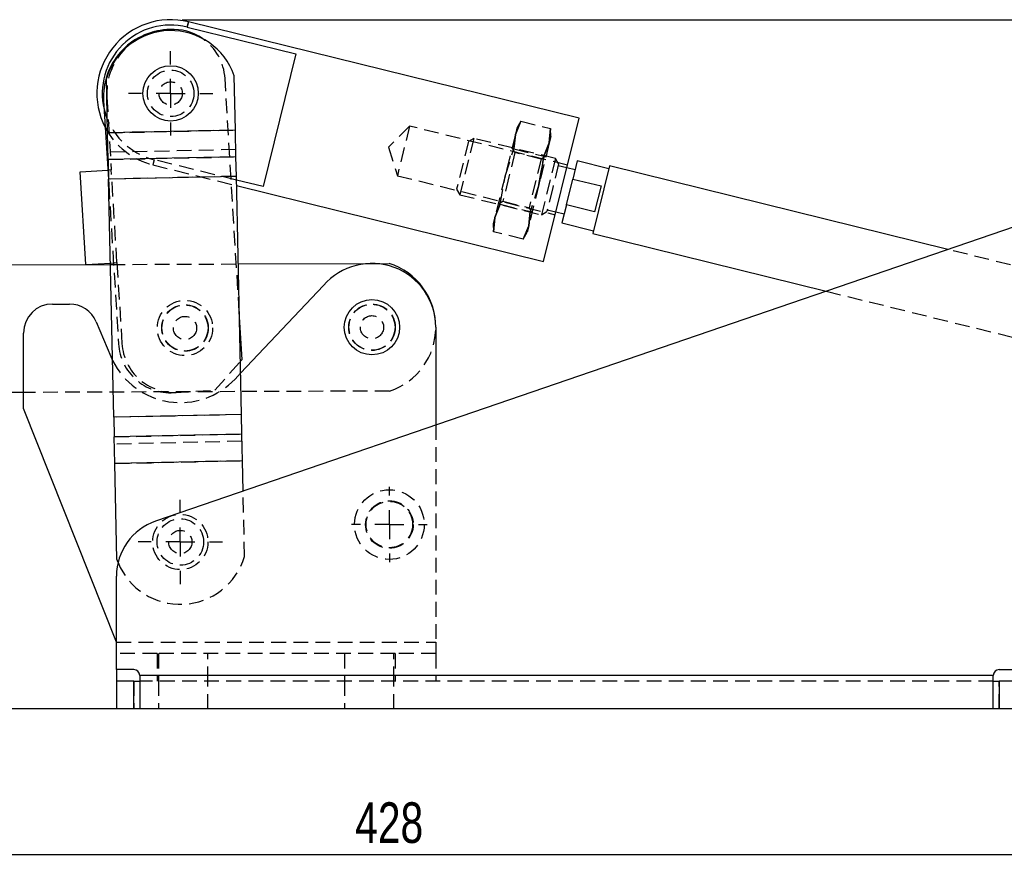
# Model space of a CAD drawing. Extents: x 62 to 809, y 54 to 567.
# Tile 5 of 8: x 413 to 583, y 421 to 567. Entities that reach past the tile are written whole.
import ezdxf

# ---------------------------------------------------------------- set-up
doc = ezdxf.new("R2010")
doc.units = 0
doc.header["$LTSCALE"] = 2
doc.linetypes.add('HIDDEN', pattern=[1.905, 1.27, -0.635])
doc.layers.get('0').update_dxf_attribs({"linetype": 'CONTINUOUS'})
doc.layers.add('FORMATO', color=179, linetype='CONTINUOUS')
doc.styles.add('SLDTEXTSTYLE0', font='TXT', dxfattribs={"width": 0.75})
doc.dimstyles.new('SLDDIMSTYLE0', dxfattribs={"dimtxt": 7, "dimasz": 6.604, "dimexe": 0, "dimexo": 0.0625, "dimgap": 1.75, "dimtad": 1, "dimdec": 0, "dimrnd": 1e-09, "dimzin": 12, "dimtxsty": 'SLDTEXTSTYLE0', "dimsah": 1, "dimcen": 0.09, "dimazin": 3, "dimtfac": 1, "dimtdec": 0, "dimtofl": 0, "dimtmove": 0, "dimatfit": 3, "dimtolj": 1, "dimtzin": 12})

# ---------------------------------------------------------------- blocks, each defined once
blk = doc.blocks.new('_D')
at = {"layer": 'FORMATO'}
for p, q in [((440.99, 566.69), (808.93, 566.69)), ((806.93, 447.95), (806.93, 566.69)), ((586.66, 447.95), (808.93, 447.95))]:
    blk.add_line(p, q, dxfattribs=at)
for points in [[(806.93, 566.69), (805.91, 560.09), (807.95, 560.09)], [(806.93, 447.95), (807.95, 454.56), (805.91, 454.56)]]:
    blk.add_solid(points, dxfattribs=at)
at = {"layer": 'FORMATO', "insert": (797.91, 500.79), "char_height": 7, "attachment_point": 1, "rotation": 90, "style": 'SLDTEXTSTYLE0'}
blk.add_mtext('119', dxfattribs=at)
blk = doc.blocks.new('_D_1')
at = {"layer": 'FORMATO'}
for p, q in [((282.7, 501.95), (242.36, 501.95)), ((244.36, 447.95), (244.36, 501.95)), ((431.66, 447.95), (242.36, 447.95))]:
    blk.add_line(p, q, dxfattribs=at)
for points in [[(244.36, 501.95), (243.34, 495.34), (245.37, 495.34)], [(244.36, 447.95), (245.37, 454.56), (243.34, 454.56)]]:
    blk.add_solid(points, dxfattribs=at)
at = {"layer": 'FORMATO', "insert": (235.33, 470.9), "char_height": 7, "attachment_point": 1, "rotation": 90, "style": 'SLDTEXTSTYLE0'}
blk.add_mtext('54', dxfattribs=at)
blk = doc.blocks.new('_D_2')
at = {"layer": 'FORMATO'}
for p, q in [((713.06, 513.82), (713.06, 420.8)), ((284.7, 499.95), (284.7, 420.8)), ((713.06, 422.8), (284.7, 422.8))]:
    blk.add_line(p, q, dxfattribs=at)
for points in [[(284.7, 422.8), (291.31, 421.79), (291.31, 423.82)], [(713.06, 422.8), (706.46, 423.82), (706.46, 421.79)]]:
    blk.add_solid(points, dxfattribs=at)
at = {"layer": 'FORMATO', "insert": (470.77, 431.83), "char_height": 7, "attachment_point": 1, "style": 'SLDTEXTSTYLE0'}
blk.add_mtext('428', dxfattribs=at)
blk = doc.blocks.new('SW_CENTERMARKSYMBOL_0')
at = {"layer": 'FORMATO', "color": 0}
for p, q in [((0, 5), (0, 7.2625)), ((0, 0), (0, 2.5)), ((-5, 0), (-7.2625, 0)), ((0, 0), (-2.5, 0)), ((0, 0), (0, -2.5)), ((0, 0), (2.5, 0)), ((5, 0), (7.2625, 0)), ((0, -5), (0, -7.2625))]:
    blk.add_line(p, q, dxfattribs=at)
blk = doc.blocks.new('SW_CENTERMARKSYMBOL_1')
at = {"layer": 'FORMATO', "color": 0}
for p, q in [((0, 5), (0, 7.2625)), ((0, 0), (0, 2.5)), ((-5, 0), (-7.2625, 0)), ((0, 0), (-2.5, 0)), ((0, 0), (0, -2.5)), ((0, 0), (2.5, 0)), ((5, 0), (7.2625, 0)), ((0, -5), (0, -7.2625))]:
    blk.add_line(p, q, dxfattribs=at)
blk = doc.blocks.new('SW_CENTERMARKSYMBOL_2')
at = {"layer": 'FORMATO', "color": 0}
for p, q in [((0, 5), (0, 6.5)), ((0, 0), (0, 2.5)), ((-5, 0), (-6.5, 0)), ((0, 0), (-2.5, 0)), ((0, 0), (0, -2.5)), ((0, 0), (2.5, 0)), ((5, 0), (6.5, 0)), ((0, -5), (0, -6.5))]:
    blk.add_line(p, q, dxfattribs=at)

msp = doc.modelspace()

# ---------------------------------------------------------------- linework, layer by layer
at = {"color": 8, "linetype": 'CONTINUOUS'}
for p, q in [((442.040314, 566.319193), (441.819153, 565.424382)), ((429.653889, 459.452546), (429.657864, 459.452546))]:
    msp.add_line(p, q, dxfattribs=at)
at = {"color": 7, "linetype": 'HIDDEN'}
for p, q in [((441.819153, 565.424382), (442.040314, 566.319193)), ((450.806496, 516.341114), (448.353748, 556.564693)), ((428.013484, 553.320672), (428.777338, 540.793939)), ((450.131822, 547.667139), (428.136922, 547.19343)), ((480.142366, 548.352177), (476.520078, 544.715057)), ((480.142366, 548.352177), (478.030904, 539.809243)), ((507.32443, 541.633889), (480.142366, 548.352177)), ((498.358178, 546.900299), (499.288974, 549.197819)), ((499.288974, 549.197819), (498.358178, 546.9003)), ((498.631417, 548.005817), (498.358178, 546.900299)), ((499.288974, 549.197819), (498.631417, 548.005817)), ((499.288974, 549.197819), (504.429605, 547.927267)), ((504.429605, 547.927267), (504.182906, 545.460666)), ((504.182906, 545.460666), (504.429605, 547.927267)), ((504.456145, 546.566184), (504.429605, 547.927267)), ((428.137075, 547.186361), (450.131974, 547.660069)), ((491.196731, 546.238047), (488.797342, 536.530167)), ((491.196731, 546.238047), (490.268104, 545.677486)), ((505.24015, 542.767092), (491.196731, 546.238047)), ((498.358178, 546.900299), (496.591936, 539.754119)), ((498.358178, 546.9003), (498.111479, 544.433699)), ((498.111479, 544.433699), (498.358178, 546.900299)), ((504.456145, 546.566184), (504.182906, 545.460666)), ((450.204295, 544.302091), (428.209396, 543.828382)), ((476.520078, 544.715057), (478.030904, 539.809243)), ((490.268104, 545.677486), (488.236781, 537.458795)), ((496.591936, 539.754119), (498.111479, 544.433699)), ((498.28605, 543.789003), (497.791631, 544.608059)), ((498.111479, 544.433699), (503.25211, 543.163147)), ((504.182906, 545.460666), (502.416664, 538.314486)), ((504.182906, 545.460666), (503.25211, 543.163147)), ((503.25211, 543.163147), (504.182906, 545.460666)), ((428.236185, 542.584529), (450.231085, 543.058237)), ((498.28605, 543.789003), (497.248674, 539.591801)), ((502.797302, 542.674007), (498.28605, 543.789003)), ((502.797302, 542.674007), (500.72255, 534.279603)), ((503.25211, 543.163147), (502.416664, 538.314486)), ((502.416664, 538.314486), (503.25211, 543.163147)), ((503.616359, 543.168426), (502.797302, 542.674007)), ((505.24015, 542.767092), (502.840762, 533.059212)), ((505.800712, 541.838464), (505.24015, 542.767092)), ((436.167027, 542.555988), (435.945867, 541.661177)), ((435.945867, 541.661177), (450.337783, 538.104088)), ((450.317225, 539.058641), (436.167027, 542.555988)), ((505.800712, 541.838464), (504.78505, 537.729119)), ((507.20446, 541.148495), (505.720812, 541.515192)), ((428.777338, 540.793939), (428.17845, 540.75742)), ((450.303406, 539.700258), (428.308507, 539.22655)), ((450.303558, 539.693189), (428.308659, 539.219481)), ((429.751175, 524.823603), (428.777338, 540.793939)), ((478.030904, 539.809243), (505.212968, 533.090955)), ((496.591936, 539.754119), (494.825694, 532.607939)), ((495.75649, 534.905459), (496.591936, 539.754119)), ((497.248674, 539.591801), (496.211299, 535.394599)), ((428.328551, 538.295854), (430.001352, 510.862947)), ((502.416664, 538.314486), (500.650422, 531.168306)), ((502.416664, 538.314486), (500.897121, 533.634906)), ((504.78505, 537.729119), (503.769389, 533.619773)), ((488.236781, 537.458795), (488.797342, 536.530167)), ((488.797342, 536.530167), (502.840762, 533.059212)), ((494.825694, 532.607939), (495.75649, 534.905459)), ((495.75649, 534.905459), (494.825694, 532.607939)), ((495.392242, 534.900179), (496.211299, 535.394599)), ((495.75649, 534.905459), (500.897121, 533.634906)), ((496.211299, 535.394599), (500.72255, 534.279603)), ((500.72255, 534.279603), (501.21697, 533.460546)), ((494.825694, 532.607939), (494.552456, 531.502421)), ((494.578996, 530.141339), (494.825694, 532.607939)), ((494.825694, 532.607939), (494.578996, 530.141339)), ((500.650422, 531.168306), (500.897121, 533.634907)), ((500.897121, 533.634906), (500.650422, 531.168306)), ((502.840762, 533.059212), (503.769389, 533.619773)), ((503.849289, 533.943045), (505.332937, 533.576349)), ((494.552456, 531.502421), (494.578996, 530.141339)), ((500.650422, 531.168306), (499.719627, 528.870786)), ((499.719627, 528.870786), (500.650422, 531.168306)), ((500.650422, 531.168306), (500.377184, 530.062788)), ((499.719627, 528.870786), (494.578996, 530.141339)), ((499.719627, 528.870786), (500.377184, 530.062788)), ((598.401004, 520.771652), (572.819774, 527.09428)), ((428.620191, 524.754638), (429.152287, 524.787084)), ((428.62536, 524.514634), (450.628589, 524.601605)), ((429.152287, 524.787084), (429.751175, 524.823603)), ((429.751175, 524.823603), (430.600239, 510.899466)), ((551.883628, 519.907741), (595.521738, 509.122196)), ((446.619286, 502.859557), (450.990481, 507.798462)), ((450.104422, 504.774243), (451.034428, 505.757937)), ((476.70132, 502.704489), (413.657864, 502.4553)), ((439.532449, 502.427416), (446.619286, 502.859557)), ((451.187599, 498.646021), (429.1927, 498.172313)), ((451.187751, 498.638951), (429.192852, 498.165243)), ((484.657864, 496.831837), (484.657864, 459.452546)), ((429.265173, 494.807265), (451.260073, 495.280973)), ((451.286862, 494.037119), (429.291962, 493.563411)), ((429.364284, 490.205432), (451.359183, 490.679141)), ((451.359335, 490.672071), (429.364436, 490.198363)), ((451.714528, 474.180038), (451.47201, 485.440466)), ((429.653889, 459.452546), (484.657864, 459.452546)), ((429.657864, 459.452546), (484.657864, 459.452546)), ((484.657864, 459.452546), (484.657864, 457.452546)), ((436.657864, 457.452546), (429.657864, 457.452546)), ((436.657864, 457.452546), (436.657864, 452.702546)), ((477.657864, 457.452546), (436.657864, 457.452546)), ((436.907864, 457.452546), (436.907864, 452.702546)), ((445.407864, 452.702546), (445.407864, 457.452546)), ((468.907864, 457.452546), (468.907864, 452.702546)), ((477.407864, 452.702546), (477.407864, 457.452546)), ((477.657864, 457.452546), (477.657864, 452.702546)), ((484.657864, 457.452546), (477.657864, 457.452546)), ((484.657864, 457.452546), (484.657864, 452.702546)), ((580.657864, 453.702546), (433.657864, 453.702546)), ((432.657864, 452.702546), (432.657864, 447.952546)), ((580.657864, 452.702546), (433.657864, 452.702546)), ((436.907864, 452.702546), (436.907864, 447.952546)), ((445.407864, 447.952546), (445.407864, 452.702546)), ((468.907864, 452.702546), (468.907864, 447.952546)), ((477.407864, 447.952546), (477.407864, 452.702546)), ((581.657864, 447.952546), (581.657864, 452.702546))]:
    msp.add_line(p, q, dxfattribs=at)
at = {"color": 7, "linetype": 'CONTINUOUS'}
for p, q in [((509.315922, 549.691429), (442.040314, 566.319193)), ((438.82265, 565.000224), (438.323577, 564.969791)), ((441.819153, 565.424382), (460.555362, 560.793562)), ((460.555362, 560.793562), (454.903235, 537.925168)), ((428.136922, 547.19343), (427.935081, 556.565179)), ((450.131822, 547.667139), (449.929981, 557.038887)), ((427.451115, 552.685265), (428.328551, 538.295854)), ((503.221475, 525.033414), (509.315922, 549.691429)), ((450.131822, 547.667139), (428.136922, 547.19343)), ((450.131974, 547.660069), (450.131822, 547.667139)), ((428.136922, 547.19343), (428.137075, 547.186361)), ((450.131974, 547.660069), (428.137075, 547.186361)), ((428.236185, 542.584529), (428.137075, 547.186361)), ((450.231085, 543.058237), (450.131974, 547.660069)), ((450.231085, 543.058237), (428.236185, 542.584529)), ((428.236185, 542.584529), (428.308659, 539.219481)), ((450.303558, 539.693189), (450.231085, 543.058237)), ((508.633176, 540.795375), (507.20446, 541.148495)), ((509.017078, 542.348636), (508.247183, 539.233657)), ((514.453491, 541.004978), (509.017078, 542.348636)), ((514.57346, 541.490372), (511.694194, 529.840916)), ((572.819774, 527.09428), (514.57346, 541.490372)), ((423.437256, 540.468312), (428.17845, 540.75742)), ((424.411094, 524.497976), (423.437256, 540.468312)), ((450.303558, 539.693189), (428.308659, 539.219481)), ((429.1927, 498.172313), (428.308659, 539.219481)), ((451.187599, 498.646021), (450.303558, 539.693189)), ((507.147645, 534.784947), (508.247183, 539.233657)), ((508.247183, 539.233657), (513.101123, 538.033962)), ((454.903235, 537.925168), (450.317225, 539.058641)), ((450.337783, 538.104088), (503.221475, 525.033414)), ((513.101123, 538.033962), (512.001585, 533.585253)), ((600.469082, 536.585176), (436.411213, 480.2707)), ((507.147645, 534.784947), (506.377751, 531.669968)), ((512.001585, 533.585253), (507.147645, 534.784947)), ((505.332937, 533.576349), (506.761653, 533.223229)), ((506.377751, 531.669968), (511.814163, 530.32631)), ((511.694194, 529.840916), (551.883628, 519.907741)), ((284.615862, 523.945414), (428.62536, 524.514634)), ((424.411094, 524.497976), (428.620191, 524.754638)), ((450.628589, 524.601605), (476.614362, 524.704318)), ((451.034428, 505.757937), (465.32663, 520.875201)), ((418.657864, 517.692546), (421.552959, 517.692546)), ((451.305692, 508.154611), (450.806496, 516.341114)), ((426.160916, 514.633354), (428.677177, 508.65913)), ((413.657864, 499.692546), (413.657864, 512.692546)), ((484.657864, 513.692546), (484.657864, 496.831837)), ((428.677177, 508.65913), (428.98124, 507.990649)), ((450.990481, 507.798462), (451.305692, 508.154611)), ((413.657864, 502.4553), (284.70282, 501.945586)), ((429.653889, 459.452546), (413.657864, 499.692546)), ((451.187599, 498.646021), (429.1927, 498.172313)), ((451.260073, 495.280973), (451.187599, 498.646021)), ((429.1927, 498.172313), (429.265173, 494.807265)), ((451.260073, 495.280973), (429.265173, 494.807265)), ((451.359183, 490.679141), (451.260073, 495.280973)), ((429.364284, 490.205432), (429.265173, 494.807265)), ((451.359183, 490.679141), (429.364284, 490.205432)), ((429.364284, 490.205432), (429.364436, 490.198363)), ((451.359335, 490.672071), (429.364436, 490.198363)), ((429.719628, 473.70633), (429.364436, 490.198363)), ((451.359335, 490.672071), (451.359183, 490.679141)), ((451.47201, 485.440466), (451.359335, 490.672071)), ((429.932842, 473.141344), (429.719628, 473.70633)), ((429.657864, 454.702546), (429.657864, 470.812409)), ((432.657864, 454.702546), (429.657864, 454.702546)), ((429.657864, 454.702546), (429.657864, 452.702546)), ((581.657864, 454.702546), (585.726829, 454.702546)), ((580.657864, 453.702546), (433.657864, 453.702546)), ((433.657864, 453.702546), (433.657864, 447.952546)), ((580.657864, 447.952546), (580.657864, 453.702546)), ((429.657864, 452.702546), (429.657864, 447.952546)), ((432.657864, 452.702546), (429.657864, 452.702546)), ((432.657864, 447.952546), (432.657864, 452.702546)), ((432.657864, 452.702546), (433.657864, 452.702546)), ((580.657864, 452.702546), (581.657864, 452.702546)), ((581.657864, 452.702546), (581.657864, 447.952546)), ((584.657864, 452.702546), (581.657864, 452.702546)), ((432.657864, 447.952546), (429.657864, 447.952546)), ((433.657864, 447.952546), (432.657864, 447.952546)), ((580.657864, 447.952546), (433.657864, 447.952546)), ((581.657864, 447.952546), (580.657864, 447.952546)), ((584.657864, 447.952546), (581.657864, 447.952546))]:
    msp.add_line(p, q, dxfattribs=at)
for centre in [(438.99309, 553.990185), (473.657864, 513.692546)]:
    msp.add_circle(centre, 4.7625, dxfattribs=at)
at = {"color": 7, "linetype": 'HIDDEN'}
for centre, radius in [((438.99309, 553.990185), 4), ((438.99309, 553.990185), 2), ((441.458116, 513.565271), 4.7625), ((441.458116, 513.565271), 4), ((441.458116, 513.565271), 3.96875), ((473.657864, 513.692546), 4.000001), ((473.657864, 513.692546), 3.96875), ((441.458116, 513.565271), 2), ((473.657864, 513.692546), 2), ((476.657864, 479.692546), 6), ((476.657864, 479.692546), 4.1), ((476.657864, 479.692546), 4), ((440.657864, 476.692546), 4.7625), ((440.657864, 476.692546), 4), ((440.657864, 476.692546), 2)]:
    msp.add_circle(centre, radius, dxfattribs=at)
at = {"color": 7, "linetype": 'CONTINUOUS'}
for centre, radius, start, end in [((438.99309, 553.990185), 12.7, 76.11706806, 207.51193145), ((438.99309, 553.990185), 11.778264, 76.11706806, 193.47054404), ((439.029609, 553.391297), 11.6, 93.48945463, 183.48945463), ((439.009239, 553.240359), 11.5625, 19.1790527, 163.28854624), ((439.370434, 556.016909), 9, 55.45290163, 93.48945463), ((473.657864, 513.692546), 11, 0, 139.23419648), ((473.095369, 513.690322), 11.5625, 0, 72.28121603), ((418.657864, 512.692546), 5, 90, 180), ((421.552959, 512.692546), 5, 22.84015873, 90), ((439.657864, 470.812409), 10, 108.9452874, 180), ((432.657864, 453.702546), 1, 0, 90), ((581.657864, 453.702546), 1, 90, 180)]:
    msp.add_arc(centre, radius, start, end, dxfattribs=at)
at = {"color": 7, "linetype": 'HIDDEN'}
for centre, radius, start, end in [((438.99309, 553.990185), 11, 93.48945463, 183.48945463), ((439.370434, 556.016909), 9, 3.48945463, 55.45290163), ((438.99309, 553.990185), 11.778264, 193.47054404, 256.11706806), ((438.99309, 553.990185), 12.7, 207.51193145, 256.11706806), ((473.095369, 513.690322), 11.5625, 288.17172249, 0), ((438.984666, 511.410731), 9, 183.48945463, 273.48945463), ((439.583553, 511.447249), 9, 183.48945463, 273.48945463), ((440.657864, 513.705231), 13, 206.07729316, 316.60697149), ((440.640369, 477.504858), 11.5625, 202.17179833, 343.28854624)]:
    msp.add_arc(centre, radius, start, end, dxfattribs=at)

# ---------------------------------------------------------------- block references
at = {"layer": 'FORMATO'}
for name, p in [('SW_CENTERMARKSYMBOL_0', (438.99309, 553.990185)), ('SW_CENTERMARKSYMBOL_2', (476.657864, 479.692546)), ('SW_CENTERMARKSYMBOL_1', (440.657864, 476.692546))]:
    msp.add_blockref(name, p, dxfattribs=at)

# ---------------------------------------------------------------- dimensions: what is measured, and where the dimension line sits
for base, p1, p2, picture, middle in [((806.929652, 566.690185), (584.657864, 447.952546), (438.99309, 566.690185), '_D', (806.929652, 508.550845)), ((244.356615, 501.945586), (433.657864, 447.952546), (284.70282, 501.945586), '_D_1', (244.356615, 476.071019))]:
    dim = msp.add_linear_dim(base=base, p1=p1, p2=p2, angle=90, dimstyle='SLDDIMSTYLE0', dxfattribs=at)
    dim.commit()
    dim.dimension.update_dxf_attribs({"geometry": picture, "text_midpoint": middle, "dimtype": 160})
dim = msp.add_linear_dim(base=(284.70282, 422.803681), p1=(713.061266, 515.815417), p2=(284.70282, 501.945586), dimstyle='SLDDIMSTYLE0', dxfattribs=at)
dim.commit()
dim.dimension.update_dxf_attribs({"geometry": '_D_2', "text_midpoint": (478.526787, 422.803681), "dimtype": 160})

doc.saveas('drawing.dxf')
